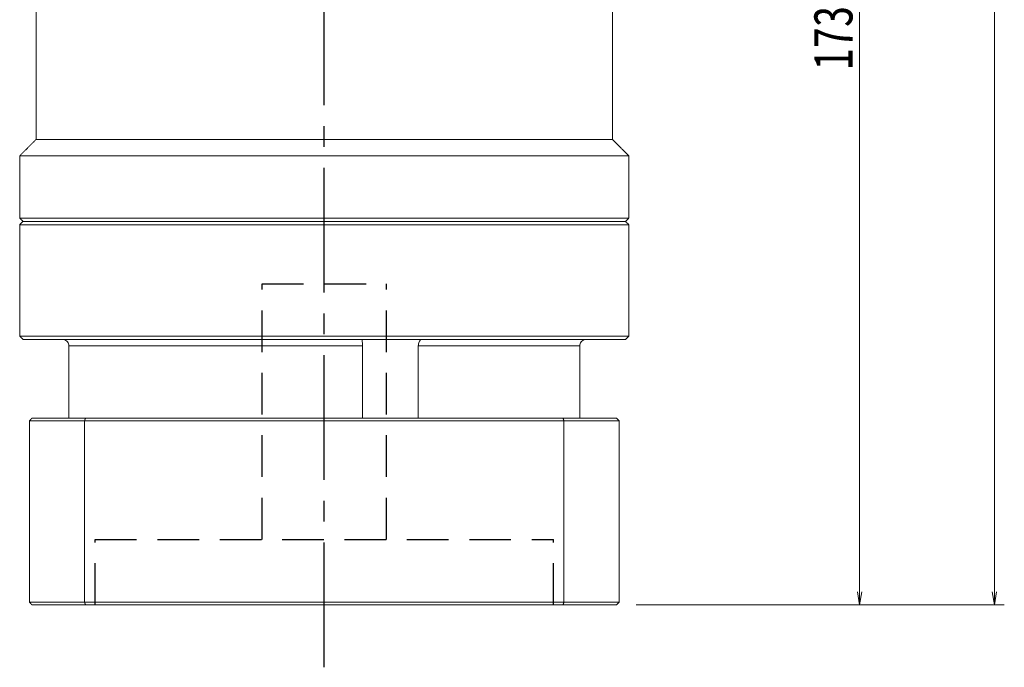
# Model space of a CAD drawing. Header units: millimetres. Extents: x -13 to 723, y -6 to 504.
# Tile 4 of 6: x 381 to 531, y 203 to 302. Entities that reach past the tile are written whole.
import ezdxf

# ---------------------------------------------------------------- set-up
doc = ezdxf.new("R2010")
doc.units = ezdxf.units.MM
doc.linetypes.add('CENTER2', pattern=[28.575, 19.05, -3.175, 3.175, -3.175])
doc.linetypes.add('DASHED2', pattern=[9.525, 6.35, -3.175])
doc.layers.add('3中心线层', color=1, linetype='CENTER2')
doc.layers.add('4虚线层', color=6, linetype='DASHED2')
doc.layers.add('尺寸线层', color=3, linetype='Continuous', lineweight=18)
doc.styles.add('宋体', font='SimSun.ttf', dxfattribs={"width": 0.8})
doc.dimstyles.new('A水平标注$0', dxfattribs={"dimtxt": 3.5, "dimasz": 2, "dimexe": 1.5, "dimexo": 3, "dimgap": 1.1, "dimtad": 1, "dimtoh": 1, "dimdec": 4, "dimdsep": 46, "dimtxsty": '宋体', "dimblk": 'OPEN', "dimcen": 3, "dimclrd": 3, "dimclre": 3, "dimclrt": 6, "dimadec": 0, "dimazin": 0, "dimtm": 1e-09, "dimtfac": 1, "dimtdec": 4, "dimtix": 1, "dimtmove": 0, "dimatfit": 3, "dimldrblk": 'OPEN', "dimfxl": 0, "dimlwd": 13, "dimlwe": 13, "dimarcsym": 0})

# ---------------------------------------------------------------- blocks, each defined once
blk = doc.blocks.new('_Open')
at = {"color": 0, "linetype": 'ByBlock', "lineweight": -2}
for p, q in [((-1, 0.167), (0, 0)), ((-1, -0.167), (0, 0)), ((0, 0), (-1, 0))]:
    blk.add_line(p, q, dxfattribs=at)
blk = doc.blocks.new('*D18')
at = {"layer": 'Defpoints', "color": 0, "transparency": 16777216}
for p in [(485.12, 385.25), (471.72, 212.25), (508.85, 212.25)]:
    blk.add_point(p, dxfattribs=at)
at = {"layer": '尺寸线层', "color": 3, "lineweight": 13, "transparency": 16777216}
for p, q in [((488.12, 385.25), (510.35, 385.25)), ((508.85, 383.25), (508.85, 214.25)), ((474.72, 212.25), (510.35, 212.25))]:
    blk.add_line(p, q, dxfattribs=at)
at = {"layer": '尺寸线层', "color": 3, "lineweight": 13, "transparency": 16777216, "xscale": 2, "yscale": 2, "zscale": 2}
for p, rotation in [((508.85, 385.25), 89.99999999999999), ((508.85, 212.25), 270)]:
    blk.add_blockref('_Open', p, dxfattribs=dict(at, rotation=rotation))
at = {"layer": '尺寸线层', "color": 6, "transparency": 16777216, "insert": (504.82, 298.75), "char_height": 6, "attachment_point": 5, "rotation": 90, "style": '宋体', "bg_fill": 3, "box_fill_scale": 1.1, "bg_fill_color": 257, "bg_fill_transparency": 0}
blk.add_mtext('173', dxfattribs=at)
blk = doc.blocks.new('*D19')
at = {"layer": 'Defpoints', "color": 0, "transparency": 16777216}
for p in [(482.12, 440.25), (471.72, 212.25), (529.44, 212.25)]:
    blk.add_point(p, dxfattribs=at)
at = {"layer": '尺寸线层', "color": 3, "lineweight": 13, "transparency": 16777216}
for p, q in [((485.12, 440.25), (530.94, 440.25)), ((529.44, 438.25), (529.44, 214.25)), ((474.72, 212.25), (530.94, 212.25))]:
    blk.add_line(p, q, dxfattribs=at)
at = {"layer": '尺寸线层', "color": 3, "lineweight": 13, "transparency": 16777216, "xscale": 2, "yscale": 2, "zscale": 2}
for p, rotation in [((529.44, 440.25), 90), ((529.44, 212.25), 270)]:
    blk.add_blockref('_Open', p, dxfattribs=dict(at, rotation=rotation))
at = {"layer": '尺寸线层', "color": 6, "transparency": 16777216, "insert": (525.41, 326.25), "char_height": 6, "attachment_point": 5, "rotation": 90, "style": '宋体', "bg_fill": 3, "box_fill_scale": 1.1, "bg_fill_color": 257, "bg_fill_transparency": 0}
blk.add_mtext('228', dxfattribs=at)

msp = doc.modelspace()

# ---------------------------------------------------------------- linework, layer by layer
at = {"color": 7, "linetype": 'Continuous', "lineweight": 15}
for p, q in [((427.11696, 270.74506), (381.11696, 270.74506)), ((380.61696, 270.24506), (427.11696, 270.24506)), ((388.1162, 251.74506), (432.9454, 251.74506)), ((388.1162, 240.74506), (388.1162, 251.74506)), ((432.9454, 251.74506), (432.9454, 240.74506)), ((441.47681, 240.74506), (441.47681, 251.74506)), ((441.47681, 251.74506), (466.11773, 251.74506)), ((466.11773, 251.74506), (466.11773, 240.74506)), ((390.667, 240.74506), (382.51696, 240.74506)), ((463.56693, 240.74506), (390.667, 240.74506)), ((382.11696, 240.34506), (390.52461, 240.34506)), ((382.11696, 240.34506), (382.11696, 212.64506)), ((390.52461, 240.34506), (390.52461, 212.64506)), ((390.52461, 240.34506), (463.70931, 240.34506)), ((463.70931, 240.34506), (463.70931, 212.64506)), ((390.52461, 212.64506), (382.11696, 212.64506)), ((382.51696, 212.24506), (390.667, 212.24506)), ((463.70931, 212.64506), (390.52461, 212.64506)), ((390.667, 212.24506), (463.56693, 212.24506))]:
    msp.add_line(p, q, dxfattribs=at)
for points in [[(383.11696, 283.24506), (383.11696, 309.24506)], [(380.61696, 280.74506), (383.11696, 283.24506)], [(380.61696, 271.24506), (380.61696, 280.74506)], [(381.11696, 270.74506), (380.61696, 271.24506)], [(380.61696, 270.24506), (381.11696, 270.74506)], [(380.61696, 253.24506), (380.61696, 270.24506)], [(381.11696, 252.74506), (380.61696, 253.24506)], [(382.11696, 240.34506), (382.51696, 240.74506)], [(390.52461, 240.34506), (390.667, 240.74506)], [(463.70931, 240.34506), (463.56693, 240.74506)], [(382.11696, 212.64506), (382.51696, 212.24506)], [(390.667, 212.24506), (390.52461, 212.64506)], [(463.56693, 212.24506), (463.70931, 212.64506)]]:
    msp.add_open_spline(points, degree=1, dxfattribs=at)
for points, knots in [([(388.1162, 251.74506), (388.10596, 251.85514), (388.0855, 252.07528), (387.92592, 252.37017), (387.68671, 252.5981), (387.40922, 252.72585), (387.21871, 252.73948), (387.14074, 252.74506)], [0, 0, 0, 0, 0.2090346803, 0.4180270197, 0.631427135, 0.8491383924, 1, 1, 1, 1]), ([(432.91538, 252.62154), (432.9149, 252.61406), (432.91193, 252.56698), (432.92458, 252.38379), (432.94074, 252.09079), (432.94385, 251.86032), (432.9454, 251.74506)], [0, 0, 0, 0, 0.058585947, 0.369068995, 0.684466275, 1, 1, 1, 1]), ([(441.47681, 251.74506), (441.48344, 251.85514), (441.49669, 252.07528), (441.59603, 252.37017), (441.73247, 252.5981), (441.87413, 252.72585), (441.95666, 252.73948), (441.99043, 252.74506)], [0, 0, 0, 0, 0.20903468, 0.41802702, 0.631427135, 0.849138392, 1, 1, 1, 1]), ([(467.09319, 252.74506), (467.07629, 252.74478), (466.95098, 252.74271), (466.71875, 252.68937), (466.43809, 252.51413), (466.22919, 252.25071), (466.12964, 251.97686), (466.12076, 251.80405), (466.11773, 251.74506)], [0, 0, 0, 0, 0.032681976, 0.242401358, 0.454080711, 0.670711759, 0.887588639, 1, 1, 1, 1])]:
    msp.add_open_spline(points, degree=3, knots=knots, dxfattribs=at)
at = {"layer": '3中心线层'}
msp.add_line((427.12046, 202.73116), (427.11842, 317.24506), dxfattribs=at)
at = {"layer": '4虚线层'}
for p, q in [((417.61942, 261.24506), (436.61942, 261.24506)), ((417.62011, 222.24506), (417.61942, 261.24506)), ((436.62011, 222.24506), (436.61942, 261.24506)), ((392.12011, 222.24506), (462.12011, 222.24506)), ((392.12029, 212.24506), (392.12011, 222.24506)), ((462.12029, 212.24506), (462.12011, 222.24506))]:
    msp.add_line(p, q, dxfattribs=at)

# ---------------------------------------------------------------- dimensions: what is measured, and where the dimension line sits
at = {"layer": '尺寸线层'}
dim = msp.add_linear_dim(base=(508.85222, 212.24506), p1=(485.11842, 385.24506), p2=(471.71696, 212.24506), angle=270, dimstyle='A水平标注$0', override={"dimtxt": 6, "dimgap": 1.1, "dimtad": 1, "dimjust": 0, "dimdec": 1, "dimlfac": 1, "dimpost": '<>', "dimse1": 0, "dimse2": 0, "dimsd1": 0, "dimsd2": 0, "dimtofl": 1, "dimtvp": 0.1}, dxfattribs=at)
dim.commit()
dim.dimension.update_dxf_attribs({"geometry": '*D18', "text_midpoint": (504.81926, 298.74506)})

# ---------------------------------------------------------------- next in the draw order: dimensions: what is measured, and where the dimension line sits
dim = msp.add_linear_dim(base=(529.44302, 212.24506), p1=(482.11842, 440.24506), p2=(471.71696, 212.24506), angle=270, dimstyle='A水平标注$0', override={"dimtxt": 6, "dimdec": 1, "dimpost": '<>', "dimblk": 'Open', "dimtvp": 0.1, "dimtfill": 1, "dimtfillclr": 256}, dxfattribs=at)
dim.commit()
dim.dimension.update_dxf_attribs({"geometry": '*D19', "text_midpoint": (525.41006, 326.24506)})

# ---------------------------------------------------------------- next in the draw order: linework, layer by layer
at = {"color": 7, "linetype": 'Continuous', "lineweight": 15}
for p, q in [((471.11696, 283.24506), (383.11696, 283.24506)), ((473.61696, 280.74506), (380.61696, 280.74506)), ((473.61696, 271.24506), (380.61696, 271.24506)), ((381.11696, 270.74506), (473.11696, 270.74506)), ((473.11696, 270.74506), (427.11696, 270.74506)), ((427.11696, 270.24506), (473.61696, 270.24506)), ((473.61696, 253.24506), (380.61696, 253.24506)), ((381.11696, 252.74506), (473.11696, 252.74506)), ((471.71696, 240.74506), (463.56693, 240.74506)), ((463.70931, 240.34506), (472.11696, 240.34506)), ((472.11696, 240.34506), (472.11696, 212.64506)), ((463.56693, 212.24506), (471.71696, 212.24506)), ((472.11696, 212.64506), (463.70931, 212.64506))]:
    msp.add_line(p, q, dxfattribs=at)
for points in [[(471.11696, 309.24506), (471.11696, 283.24506)], [(471.11696, 283.24506), (473.61696, 280.74506)], [(473.61696, 280.74506), (473.61696, 271.24506)], [(473.61696, 271.24506), (473.11696, 270.74506)], [(473.11696, 270.74506), (473.61696, 270.24506)], [(473.61696, 270.24506), (473.61696, 253.24506)], [(473.61696, 253.24506), (473.11696, 252.74506)], [(471.71696, 240.74506), (472.11696, 240.34506)], [(471.71696, 212.24506), (472.11696, 212.64506)]]:
    msp.add_open_spline(points, degree=1, dxfattribs=at)

doc.saveas('drawing.dxf')
